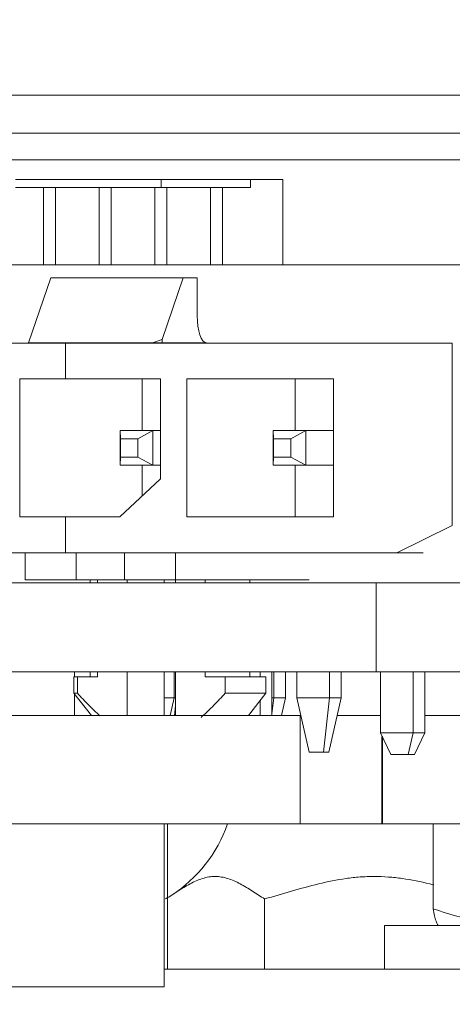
# Model space of a CAD drawing. Header units: millimetres. Extents: x 4 to 1188, y 1 to 840.
# Tile 137 of 256: x 699.44 to 700.58, y 492.85 to 495.45. Entities that reach past the tile are written whole.
import ezdxf

# ---------------------------------------------------------------- set-up
doc = ezdxf.new("R2010")
doc.units = ezdxf.units.MM
doc.layers.add('1', color=7, linetype='Continuous')
doc.styles.add('Arial Unicode MS', font='Arial Unicode MS')
doc.dimstyles.get("Standard").update_dxf_attribs({"dimtxt": 0.18, "dimasz": 0.18, "dimexe": 0.18, "dimexo": 0.0625, "dimgap": 0.09, "dimtad": 0, "dimtih": 1, "dimtoh": 1, "dimdec": 4, "dimzin": 0, "dimdsep": 46, "dimtxsty": 'Standard', "dimcen": 0.09, "dimadec": 0, "dimazin": 0, "dimtfac": 1, "dimtdec": 4, "dimtofl": 0, "dimtmove": 0, "dimatfit": 3, "dimfxl": 0, "dimtolj": 1, "dimtzin": 0, "dimarcsym": 0})

# ---------------------------------------------------------------- blocks, each defined once
blk = doc.blocks.new('_U46')
at = {"layer": '1', "color": 18, "lineweight": 35}
for p, q in [((686.8981, 499.3819), (667.741, 499.3819)), ((669.741, 499.3819), (669.741, 485.8009)), ((715.2372, 485.8009), (667.741, 485.8009))]:
    blk.add_line(p, q, dxfattribs=at)
at = {"layer": '1', "color": 18, "lineweight": 70}
for points in [[(669.741, 499.3819), (670.5169, 495.8819), (668.9651, 495.8819)], [(669.741, 485.8009), (668.9651, 489.3009), (670.5169, 489.3009)]]:
    blk.add_solid(points, dxfattribs=at)
at = {"layer": '1', "color": 18, "linetype": 'Continuous', "lineweight": 13, "insert": (669.2881, 490.5456), "char_height": 3, "attachment_point": 7, "rotation": 90, "line_spacing_factor": 1.047437, "style": 'Arial Unicode MS'}
blk.add_mtext('\\fArial Unicode MS|b0|i0;\\W1.0000;95', dxfattribs=at)

msp = doc.modelspace()

# ---------------------------------------------------------------- hatches: boundary and pattern name
at = {"layer": '1', "linetype": 'Continuous', "lineweight": 35}
h = msp.add_hatch(dxfattribs=at)
h.set_pattern_fill('ANSI31', color=154, scale=1.55, angle=-2.13e-14, style=0)
h.paths.add_polyline_path([(694.5767, 492.2676), (694.5767, 491.839), (691.8696, 491.839), (691.8696, 492.2676)], flags=0)
edge = h.paths.add_edge_path(flags=0)
edge.add_arc((705.641, 497.8176), 0.5429, 0, 90, ccw=False)
edge.add_line((706.1838, 497.8176), (706.1838, 496.1247))
edge.add_line((706.1838, 496.1247), (705.7553, 496.1247))
edge.add_line((705.7553, 496.1247), (705.7553, 497.8176))
edge.add_arc((705.641, 497.8176), 0.1143, 0, 90)
edge.add_line((705.641, 497.9319), (704.2124, 497.9319))
edge.add_line((704.2124, 497.9319), (704.2124, 498.3605))
edge.add_line((704.2124, 498.3605), (705.641, 498.3605))
edge = h.paths.add_edge_path(flags=0)
edge.add_arc((684.441, 497.8176), 0.1143, 90, 180)
edge.add_line((684.3267, 497.8176), (684.3267, 496.1247))
edge.add_line((684.3267, 496.1247), (683.8981, 496.1247))
edge.add_line((683.8981, 496.1247), (683.8981, 497.8176))
edge.add_arc((684.441, 497.8176), 0.5429, 90, 180, ccw=False)
edge.add_line((684.441, 498.3605), (685.8696, 498.3605))
edge.add_line((685.8696, 498.3605), (685.8696, 497.9319))
edge.add_line((685.8696, 497.9319), (684.441, 497.9319))
h.paths.add_polyline_path([(695.5053, 491.839), (695.5053, 492.2676), (698.2124, 492.2676), (698.2124, 491.839)], flags=0)
h = msp.add_hatch(dxfattribs=at)
h.set_pattern_fill('ANSI31', color=154, scale=1.55, angle=29.9848, style=0)
h.paths.add_polyline_path([(701.4744, 493.7283), (701.4744, 493.9624), (703.2528, 493.9624), (703.2528, 493.7283)], flags=0)
h.paths.add_polyline_path([(703.3888, 493.7283), (703.3888, 493.9624), (711.3588, 493.9624), (711.3588, 493.7283)], flags=0)
h.paths.add_polyline_path([(700.3763, 493.7283), (700.3763, 493.9624), (701.0681, 493.9624), (701.0681, 493.7283)], flags=0)
h = msp.add_hatch(dxfattribs=at)
h.set_pattern_fill('ANSI31', color=154, scale=1.55, angle=-2.13e-14, style=0)
h.paths.add_polyline_path([(697.3268, 492.8997), (696.9696, 492.8997), (696.9696, 493.3283), (697.3268, 493.3283)], flags=0)
h.paths.add_polyline_path([(699.8183, 492.8997), (699.3266, 492.8997), (699.3266, 493.3283), (699.8183, 493.3283)], flags=0)
h.paths.add_polyline_path([(698.7554, 492.8997), (697.898, 492.8997), (697.898, 493.3283), (698.7554, 493.3283)], flags=0)

# ---------------------------------------------------------------- linework, layer by layer
at = {"layer": '1', "color": 154, "linetype": 'Continuous', "lineweight": 13}
for p, q in [((687.1124, 495.2462), (700.8093, 495.2462)), ((700.8091, 495.1462), (698.8356, 495.1462)), ((700.8092, 495.0763), (698.8501, 495.0763)), ((699.4268, 495.0245), (699.81, 495.0245)), ((699.81, 495.0031), (699.81, 495.0245)), ((699.81, 495.0245), (700.0449, 495.0245)), ((700.0449, 495.0245), (700.1304, 495.0245)), ((700.0449, 495.0245), (700.0449, 495.0031)), ((700.1304, 494.7997), (700.1304, 495.0245)), ((699.5004, 495.0031), (699.4268, 495.0031)), ((699.5004, 495.0031), (699.5316, 495.0031)), ((699.5004, 494.7998), (699.5004, 495.0031)), ((699.5316, 495.0031), (699.5316, 494.7998)), ((699.5316, 495.0031), (699.6469, 495.0031)), ((699.6469, 495.0031), (699.6782, 495.0031)), ((699.6469, 494.7998), (699.6469, 495.0031)), ((699.6782, 495.0031), (699.7935, 495.0031)), ((699.6782, 495.0031), (699.6782, 494.7998)), ((699.7935, 495.0031), (699.8248, 495.0031)), ((699.7935, 494.7998), (699.7935, 495.0031)), ((699.8248, 495.0031), (699.9401, 495.0031)), ((699.8248, 495.0031), (699.8248, 494.7998)), ((699.9401, 495.0031), (699.9714, 495.0031)), ((699.9401, 494.7998), (699.9401, 495.0031)), ((700.0449, 495.0031), (699.9714, 495.0031)), ((699.9714, 495.0031), (699.9714, 494.7998)), ((699.2252, 494.7997), (700.7229, 494.7997)), ((699.5193, 494.7658), (699.4607, 494.5944)), ((699.5559, 494.7658), (699.5193, 494.7658)), ((699.8683, 494.7658), (699.5193, 494.7658)), ((699.905, 494.7658), (699.5559, 494.7658)), ((699.8126, 494.603), (699.8683, 494.7658)), ((699.905, 494.7658), (699.8683, 494.7658)), ((699.905, 494.7658), (699.905, 494.6658)), ((698.9472, 494.5937), (699.5578, 494.5937)), ((699.7875, 494.5944), (699.4607, 494.5944)), ((699.5578, 494.4994), (699.5578, 494.5937)), ((699.5578, 494.5937), (700.5766, 494.5937)), ((699.7875, 494.5944), (699.8126, 494.603)), ((699.8126, 494.5944), (699.7875, 494.5944)), ((699.8126, 494.603), (699.8126, 494.5944)), ((699.9294, 494.5944), (699.8126, 494.5944)), ((700.5766, 494.5937), (700.5766, 494.1137)), ((699.4378, 494.1365), (699.4378, 494.4994)), ((699.4378, 494.4994), (699.5578, 494.4994)), ((699.8081, 494.4994), (699.5578, 494.4994)), ((699.7603, 494.3637), (699.7603, 494.4994)), ((699.8081, 494.2365), (699.8081, 494.4994)), ((700.2641, 494.4994), (699.878, 494.4994)), ((699.878, 494.4994), (699.878, 494.1365)), ((700.163, 494.3637), (700.163, 494.4994)), ((700.2641, 494.1365), (700.2641, 494.4994)), ((699.8081, 494.3637), (699.7021, 494.3637)), ((699.7021, 494.3637), (699.7881, 494.3637)), ((699.7021, 494.3637), (699.7021, 494.2722)), ((699.7027, 494.3422), (699.7021, 494.3637)), ((699.7881, 494.3637), (699.7484, 494.3422)), ((699.8081, 494.3637), (699.7881, 494.3637)), ((699.7881, 494.3637), (699.7881, 494.2722)), ((700.2641, 494.3637), (700.1049, 494.3637)), ((700.1049, 494.3637), (700.1908, 494.3637)), ((700.1049, 494.3637), (700.1049, 494.2722)), ((700.1055, 494.3422), (700.1049, 494.3637)), ((700.1908, 494.3637), (700.1511, 494.3422)), ((700.2641, 494.3637), (700.1908, 494.3637)), ((700.1908, 494.3637), (700.1908, 494.2722)), ((699.7484, 494.3422), (699.7027, 494.3422)), ((699.7027, 494.3422), (699.7027, 494.2937)), ((699.7484, 494.2937), (699.7484, 494.3422)), ((700.1511, 494.3422), (700.1055, 494.3422)), ((700.1055, 494.3422), (700.1055, 494.2937)), ((700.1511, 494.2937), (700.1511, 494.3422)), ((699.7027, 494.2937), (699.7021, 494.2722)), ((699.7484, 494.2937), (699.7027, 494.2937)), ((699.7881, 494.2722), (699.7484, 494.2937)), ((700.1055, 494.2937), (700.1049, 494.2722)), ((700.1511, 494.2937), (700.1055, 494.2937)), ((700.1908, 494.2722), (700.1511, 494.2937)), ((699.7881, 494.2722), (699.7021, 494.2722)), ((699.7603, 494.1916), (699.7603, 494.2723)), ((699.8081, 494.2722), (699.7881, 494.2722)), ((700.1908, 494.2722), (700.1049, 494.2722)), ((700.163, 494.1365), (700.163, 494.2723)), ((700.2641, 494.2722), (700.1908, 494.2722)), ((699.7016, 494.1365), (699.8081, 494.2365)), ((699.7016, 494.1365), (699.4378, 494.1365)), ((699.5578, 494.1365), (699.4378, 494.1365)), ((699.5578, 494.0422), (699.5578, 494.1365)), ((699.5578, 494.1365), (699.7016, 494.1365)), ((699.878, 494.1365), (700.2641, 494.1365)), ((700.163, 494.1365), (699.878, 494.1365)), ((700.2641, 494.1365), (700.163, 494.1365)), ((700.5766, 494.1137), (700.4306, 494.0422)), ((698.9472, 494.0422), (699.5578, 494.0422)), ((699.4518, 493.9708), (699.4518, 494.0422)), ((700.4306, 494.0422), (699.5578, 494.0422)), ((699.5861, 493.9708), (699.5861, 494.0422)), ((699.7136, 494.0422), (699.7136, 493.9708)), ((699.8478, 494.0422), (699.8478, 493.9708)), ((700.4306, 494.0422), (700.4995, 494.0422)), ((699.5861, 493.9708), (699.4518, 493.9708)), ((699.7136, 493.9708), (699.5861, 493.9708)), ((699.623, 493.9708), (699.623, 493.9624)), ((699.6426, 493.9624), (699.6426, 493.9708)), ((699.7136, 493.9708), (699.8478, 493.9708)), ((699.7204, 493.9624), (699.7204, 493.9708)), ((699.8182, 493.9708), (699.8182, 493.9624)), ((699.8478, 493.9708), (700.0311, 493.9708)), ((699.848, 493.9624), (699.848, 493.9708)), ((699.9258, 493.9708), (699.9258, 493.9624)), ((700.0311, 493.9708), (700.1996, 493.9708)), ((700.0431, 493.9624), (700.0431, 493.9708)), ((700.3764, 493.9624), (698.1839, 493.9624)), ((700.3763, 493.9624), (701.0681, 493.9624)), ((700.3763, 493.7283), (700.3763, 493.9624)), ((698.1553, 493.7283), (700.3764, 493.7283)), ((699.5801, 493.7151), (699.5801, 493.6722)), ((699.5801, 493.7151), (699.6219, 493.7151)), ((699.5818, 493.7283), (699.5818, 493.7151)), ((699.5896, 493.7151), (699.6426, 493.7151)), ((699.5896, 493.6722), (699.5896, 493.7151)), ((699.623, 493.7283), (699.623, 493.7151)), ((699.6426, 493.7151), (699.623, 493.7151)), ((699.6426, 493.7151), (699.6426, 493.7283)), ((699.7204, 493.614), (699.7204, 493.7283)), ((699.8182, 493.7283), (699.8182, 493.614)), ((699.8444, 493.6602), (699.8444, 493.7283)), ((699.848, 493.614), (699.848, 493.7283)), ((699.9258, 493.7283), (699.9258, 493.7151)), ((699.9258, 493.7151), (700.0431, 493.7151)), ((699.9788, 493.7151), (699.9258, 493.7151)), ((700.086, 493.7151), (699.9788, 493.7151)), ((699.9788, 493.7151), (699.9788, 493.6722)), ((700.0235, 493.7151), (700.0765, 493.7151)), ((700.0431, 493.7151), (700.0431, 493.7283)), ((700.0705, 493.7283), (700.0705, 493.7151)), ((700.086, 493.6722), (700.086, 493.7151)), ((700.1017, 493.7283), (700.1017, 493.614)), ((700.1063, 493.6602), (700.1063, 493.7283)), ((700.1376, 493.6602), (700.1376, 493.7283)), ((700.167, 493.7283), (700.167, 493.6602)), ((700.2529, 493.6602), (700.2529, 493.7283)), ((700.2841, 493.6602), (700.2841, 493.7283)), ((701.0681, 493.7283), (700.3763, 493.7283)), ((700.3873, 493.7283), (700.3873, 493.568)), ((700.4732, 493.7283), (700.4732, 493.568)), ((700.5045, 493.7283), (700.5045, 493.568)), ((699.5801, 493.6722), (699.6263, 493.614)), ((699.5801, 493.6722), (699.5896, 493.6722)), ((699.5818, 493.6701), (699.5818, 493.614)), ((699.8182, 493.6602), (699.8444, 493.6602)), ((699.8444, 493.6602), (699.8337, 493.614)), ((699.8444, 493.6602), (699.848, 493.6602)), ((700.086, 493.6722), (699.9788, 493.6722)), ((700.0398, 493.614), (700.086, 493.6722)), ((700.1017, 493.6179), (700.1063, 493.6602)), ((700.1017, 493.6602), (700.1063, 493.6602)), ((700.1063, 493.6602), (700.1376, 493.6602)), ((700.1376, 493.6602), (700.1269, 493.614)), ((700.167, 493.6602), (700.2529, 493.6602)), ((700.167, 493.6602), (700.1999, 493.5174)), ((700.2375, 493.5174), (700.2529, 493.6602)), ((700.2841, 493.6602), (700.2512, 493.5174)), ((700.2529, 493.6602), (700.2841, 493.6602)), ((699.848, 493.6399), (699.8452, 493.614)), ((700.0705, 493.6527), (700.0705, 493.614)), ((697.8981, 493.614), (700.1757, 493.614)), ((700.1757, 493.614), (700.1757, 493.3283)), ((700.2735, 493.614), (700.34, 493.614)), ((700.3873, 493.614), (700.34, 493.614)), ((700.5045, 493.614), (700.6665, 493.614)), ((700.4148, 493.5108), (700.3873, 493.568)), ((700.3873, 493.568), (700.4732, 493.568)), ((700.4732, 493.568), (700.4604, 493.5108)), ((700.4732, 493.568), (700.5045, 493.568)), ((700.5045, 493.568), (700.477, 493.5108)), ((700.1999, 493.5174), (700.2136, 493.5174)), ((700.1999, 493.5174), (700.2375, 493.5174)), ((700.2512, 493.5174), (700.2136, 493.5174)), ((700.2512, 493.5174), (700.2375, 493.5174)), ((700.4604, 493.5108), (700.4148, 493.5108)), ((700.4604, 493.5108), (700.477, 493.5108)), ((700.1757, 493.3283), (697.8981, 493.3283)), ((699.3266, 493.3283), (699.8183, 493.3283)), ((699.8183, 493.3283), (699.8183, 492.8997)), ((699.8267, 493.3283), (699.8267, 492.9462)), ((700.3919, 493.3283), (700.1757, 493.3283)), ((700.6665, 493.3283), (700.3919, 493.3283)), ((700.5258, 493.3283), (700.5258, 493.1051)), ((700.0825, 493.1307), (700.0825, 492.9462)), ((700.3981, 493.0605), (700.3981, 492.9462)), ((701.041, 493.0605), (700.3981, 493.0605)), ((699.8184, 492.9462), (705.1659, 492.9462)), ((699.8183, 492.8997), (699.3266, 492.8997))]:
    msp.add_line(p, q, dxfattribs=at)
at = {"layer": '1', "color": 154, "linetype": 'Continuous', "lineweight": 35}
msp.add_line((700.3919, 493.3283), (700.3919, 493.5584), dxfattribs=at)
at = {"layer": '1', "color": 154, "linetype": 'Continuous', "lineweight": 13}
msp.add_arc((699.6411, 493.4459), 0.3628, 302.5664, 341.0969, dxfattribs=at)
msp.add_ellipse((699.9294, 494.6658), major_axis=(0, -0.0714), ratio=0.34202, start_param=4.712389, end_param=6.283185, dxfattribs=at)
for points, knots in [([(699.6486, 493.6126), (699.6387, 493.6216), (699.6291, 493.631), (699.6094, 493.651), (699.5994, 493.6615), (699.5896, 493.6722)], [0, 0, 0, 0, 0.480654, 0.480654, 1, 1, 1, 1]), ([(699.9788, 493.6722), (699.9689, 493.6615), (699.9589, 493.651), (699.9386, 493.6303), (699.9282, 493.6203), (699.9168, 493.6099), (699.9161, 493.6092), (699.9153, 493.6086)], [0, 0, 0, 0, 0.48315, 0.48315, 0.9663, 0.9663, 1, 1, 1, 1]), ([(700.0825, 493.1307), (700.0718, 493.1375), (700.0611, 493.1445), (700.0397, 493.1581), (700.029, 493.1646), (700.0075, 493.1761), (699.9966, 493.1811), (699.9801, 493.1862), (699.9746, 493.1876), (699.9635, 493.1894), (699.9579, 493.1899), (699.9508, 493.1899), (699.9494, 493.1899), (699.9466, 493.1898), (699.9423, 493.1895), (699.9381, 493.189), (699.9298, 493.1876), (699.9242, 493.1863), (699.9077, 493.1811), (699.8968, 493.1762), (699.8752, 493.1647), (699.8645, 493.1581), (699.8431, 493.1445), (699.8325, 493.1375), (699.8218, 493.1307)], [0, 0, 0, 0, 0.125, 0.125, 0.25, 0.25, 0.375, 0.375, 0.4375, 0.4375, 0.5, 0.5, 0.515625, 0.515625, 0.53125, 0.5625, 0.5625, 0.625, 0.625, 0.75, 0.75, 0.875, 0.875, 1, 1, 1, 1]), ([(700.5283, 493.1676), (700.5245, 493.1685), (700.5208, 493.1695), (700.4931, 493.1761), (700.4691, 493.1811), (700.4327, 493.1862), (700.4205, 493.1876), (700.3958, 493.1894), (700.3834, 493.1899), (700.3678, 493.1899), (700.3647, 493.1899), (700.3584, 493.1898), (700.3491, 493.1895), (700.3398, 493.189), (700.3213, 493.1876), (700.309, 493.1863), (700.2725, 493.1811), (700.2485, 493.1762), (700.2007, 493.1647), (700.177, 493.1581), (700.1297, 493.1445), (700.1061, 493.1375), (700.0825, 493.1307)], [0, 0, 0, 0, 0.025776, 0.025776, 0.188147, 0.188147, 0.269332, 0.269332, 0.350518, 0.350518, 0.370814, 0.370814, 0.39111, 0.431703, 0.431703, 0.512888, 0.512888, 0.675259, 0.675259, 0.837629, 0.837629, 1, 1, 1, 1]), ([(700.5258, 493.1051), (700.5284, 493.0915), (700.5311, 493.0803), (700.535, 493.0686), (700.5364, 493.0656), (700.539, 493.0615), (700.5404, 493.0605), (700.5417, 493.0605)], [0, 0, 0, 0, 0.5, 0.5, 0.75, 0.75, 1, 1, 1, 1]), ([(700.7675, 493.0605), (700.7573, 493.0605), (700.747, 493.0607), (700.7316, 493.0615), (700.7265, 493.0618), (700.7162, 493.0626), (700.7111, 493.0631), (700.6854, 493.0656), (700.665, 493.0687), (700.6045, 493.0804), (700.5649, 493.0916), (700.5258, 493.1051)], [0, 0, 0, 0, 0.125, 0.125, 0.1875, 0.1875, 0.25, 0.25, 0.5, 0.5, 1, 1, 1, 1])]:
    msp.add_open_spline(points, degree=3, knots=knots, dxfattribs=at)

# ---------------------------------------------------------------- dimensions: what is measured, and where the dimension line sits
at = {"layer": '1', "color": 18, "linetype": 'Continuous', "lineweight": 13}
dim = msp.add_linear_dim(base=(669.741, 485.8009), p1=(695.041, 499.3819), p2=(756.7381, 485.8009), angle=90, dimstyle='Standard', override={"dimtxt": 3, "dimasz": 3.5, "dimexe": 2, "dimexo": 1, "dimgap": 1.5, "dimtad": 1, "dimtih": 0, "dimtoh": 0, "dimdec": 0, "dimlfac": 7, "dimzin": 8, "dimdsep": 44, "dimlunit": 2, "dimtxsty": 'Arial Unicode MS', "dimsah": 1, "dimse1": 0, "dimse2": 0, "dimsd1": 0, "dimsd2": 0, "dimclrd": 18, "dimclre": 18, "dimclrt": 18, "dimtol": 0, "dimtm": -0.1, "dimtfac": 0.666667, "dimtdec": 2, "dimtofl": 1, "dimtmove": 0, "dimtzin": 8, "dimlwd": 35, "dimlwe": 35}, dxfattribs=at)
dim.commit()
dim.dimension.update_dxf_attribs({"geometry": '_U46', "text_midpoint": (669.741, 492.5914), "dimtype": 160})

doc.saveas('drawing.dxf')
